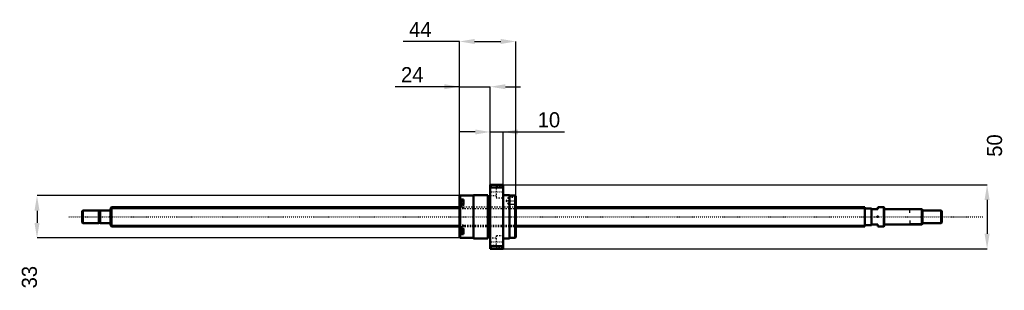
# Model space of a CAD drawing. Header units: millimetres. Extents: x -71 to 698, y -57 to 154.
import ezdxf

# ---------------------------------------------------------------- set-up
doc = ezdxf.new("R2010")
doc.units = ezdxf.units.MM
doc.linetypes.add('Center', pattern=[1.5, 0.45, -0.5, 0.05, -0.5])
doc.linetypes.add('Dashed', pattern=[2, 1, -1])
for name, color, linetype, lineweight in [('2d ConnectionPoints', 7, 'Continuous', 50), ('AM_0', 7, 'Continuous', 50), ('AM_4', 3, 'Continuous', 25), ('AM_5', 3, 'Continuous', 25), ('AM_7', 7, 'Center', 25), ('AM_9', 6, 'Dashed', 25)]:
    doc.layers.add(name, color=color, linetype=linetype, lineweight=lineweight)
doc.dimstyles.new('ISO-25', dxfattribs={"dimtxt": 2.5, "dimasz": 2.5, "dimexe": 1.25, "dimexo": 0.625, "dimtad": 1, "dimtxsty": 'Standard', "dimcen": 2.5, "dimadec": 0, "dimazin": 0, "dimtfac": 1, "dimtmove": 0, "dimatfit": 3, "dimfxl": 0, "dimarcsym": 0})

# ---------------------------------------------------------------- blocks, each defined once
blk = doc.blocks.new('1_BNK_1510_5_6G0_671LC5Y0_Nut_0_in_BNK1510_5_6G0_671LC5Y_316_50__4')
at = {"layer": 'AM_0'}
for p, q in [((306.5, 25), (296.5, 25)), ((296.5, 25), (296.5, -25)), ((297, 25), (297, 22.87)), ((306, 25), (306, 22.87)), ((306.5, 25), (306.5, -25)), ((273, 16.5), (272.5, 16)), ((272.5, 16), (272.5, -16)), ((283.5, 16.5), (273, 16.5)), ((273, 16.5), (273, 13.51)), ((283.5, 17), (283.5, -17)), ((294.5, 17), (283.5, 17)), ((294.5, 17), (294.5, -17)), ((296.5, 22.25), (297, 22.87)), ((297, 22.87), (306, 22.87)), ((306, 22.87), (306.5, 22.25)), ((311.5, 17), (306.5, 17)), ((311.5, 17), (311.5, -17)), ((316, 16.5), (311.5, 16.5)), ((316, 16.5), (316, -16.5)), ((316.5, 16), (316, 16.5)), ((316.5, 16), (316.5, -16)), ((272.5, 13.15), (273, 13.51)), ((273, 9.48), (272.5, 9.12)), ((275.5, 12.12), (272.77, 12.12)), ((275.5, 13.51), (273, 13.51)), ((275.5, 9.48), (273, 9.48)), ((273, 9.48), (273, -9.48)), ((275.5, 13.51), (275.5, 9.48)), ((296.5, 15.3), (294.5, 15.3)), ((272.5, -9.12), (273, -9.48)), ((273, -13.51), (272.5, -13.15)), ((272.77, -12.12), (275.5, -12.12)), ((275.5, -9.48), (273, -9.48)), ((275.5, -13.51), (273, -13.51)), ((273, -13.51), (273, -16.5)), ((275.5, -9.48), (275.5, -13.51)), ((294.5, -15.3), (296.5, -15.3)), ((272.5, -16), (273, -16.5)), ((273, -16.5), (283.5, -16.5)), ((283.5, -17), (294.5, -17)), ((297, -22.87), (296.5, -22.25)), ((297, -22.87), (297, -25)), ((306, -22.87), (297, -22.87)), ((306.5, -22.25), (306, -22.87)), ((306, -22.87), (306, -25)), ((306.5, -17), (311.5, -17)), ((311.5, -16.5), (316, -16.5)), ((316, -16.5), (316.5, -16)), ((296.5, -25), (306.5, -25))]:
    blk.add_line(p, q, dxfattribs=at)
for centre, start, end in [((272.77, 11.84), 90, 180), ((272.77, -11.84), 180, 270)]:
    blk.add_arc(centre, 0.275, start, end, dxfattribs=at)
at = {"layer": 'AM_4'}
for p, q in [((272.77, 12.12), (272.77, 9.31)), ((272.77, -9.31), (272.77, -12.12))]:
    blk.add_line(p, q, dxfattribs=at)
at = {"layer": 'AM_5', "linetype": 'Dashed'}
for p, q in [((310.8, 15.09), (311.5, 15.5)), ((316.5, 15.5), (311.5, 15.5)), ((311.5, 15.5), (311.5, 9.5)), ((310.8, 9.91), (311.5, 9.5)), ((316.5, 9.5), (311.5, 9.5))]:
    blk.add_line(p, q, dxfattribs=at)
at = {"layer": 'AM_7'}
for p, q in [((296, 19.49), (307, 19.49)), ((272.35, 9.37), (275.65, 9.37)), ((308.62, 12.5), (316.88, 12.5)), ((272.35, -9.37), (275.65, -9.37)), ((296, -19.49), (307, -19.49))]:
    blk.add_line(p, q, dxfattribs=at)
at = {"layer": 'AM_9'}
for p, q in [((301, 24.24), (301, 14.74)), ((306.5, 24.24), (301, 24.24)), ((301, 22.24), (296.5, 22.24)), ((296.5, 16.74), (301, 16.74)), ((316.5, 15.5), (316.09, 15.09)), ((275.5, 11.38), (272.5, 11.38)), ((274.35, 10.76), (272.5, 10.76)), ((274.35, 10.39), (272.5, 10.39)), ((274.35, 9.74), (272.5, 9.74)), ((274.35, 9), (272.5, 9)), ((274.35, 8.35), (272.5, 8.35)), ((274.35, 7.97), (272.5, 7.97)), ((272.77, 9.31), (272.77, 6.62)), ((274.35, 10.76), (274.35, 7.97)), ((275.5, 9.48), (275.5, 6.52)), ((301, 14.74), (306.5, 14.74)), ((310.5, 15.09), (309, 12.5)), ((309, 12.5), (310.5, 9.91)), ((310.5, 15.09), (310.5, 9.91)), ((316.09, 15.09), (310.5, 15.09)), ((310.5, 9.91), (316.09, 9.91)), ((316.09, 15.09), (316.09, 9.91)), ((316.09, 9.91), (316.5, 9.5)), ((316.5, 7.5), (272.5, 7.5)), ((275.5, 7.35), (272.5, 7.35)), ((272.5, 6.52), (275.5, 6.52)), ((272.77, 6.62), (275.5, 6.62)), ((275.5, -6.52), (272.5, -6.52)), ((275.5, -7.35), (272.5, -7.35)), ((272.5, -7.5), (316.5, -7.5)), ((272.77, -6.62), (272.77, -9.31)), ((275.5, -6.62), (272.77, -6.62)), ((275.5, -6.52), (275.5, -9.48)), ((274.35, -7.97), (272.5, -7.97)), ((274.35, -8.35), (272.5, -8.35)), ((274.35, -9), (272.5, -9)), ((274.35, -9.74), (272.5, -9.74)), ((274.35, -10.39), (272.5, -10.39)), ((274.35, -10.76), (272.5, -10.76)), ((275.5, -11.38), (272.5, -11.38)), ((274.35, -7.97), (274.35, -10.76)), ((301, -14.74), (301, -24.24)), ((306.5, -14.74), (301, -14.74)), ((301, -16.74), (296.5, -16.74)), ((296.5, -22.24), (301, -22.24)), ((301, -24.24), (306.5, -24.24))]:
    blk.add_line(p, q, dxfattribs=at)
for centre, start, end in [((272.77, 6.89), 180, 270), ((272.77, -6.89), 90, 180)]:
    blk.add_arc(centre, 0.275, start, end, dxfattribs=at)
blk = doc.blocks.new('2_BNK_1510_5_6G0_671LC5Y_Shaft_0_in_BNK1510_5_6G0_671LC5Y_316_50__4')
at = {"layer": 'AM_0'}
for p, q in [((-21.5, 5), (-22, 4.5)), ((-22, 4.5), (-22, -4.5)), ((-21.5, 5), (-21.5, -5)), ((-9.15, 5), (-21.5, 5)), ((-9.15, 5), (-9.15, -5)), ((-8, 4.8), (-9.15, 4.8)), ((-8, 5), (-8, -5)), ((-0.2, 5), (-8, 5)), ((0.92, 7.5), (0, 6.58)), ((0, 6.58), (0, -6.58)), ((272.5, 7.5), (0.92, 7.5)), ((0.92, 7.5), (0.92, -7.5)), ((589, 7.5), (316.5, 7.5)), ((589, 7.5), (589, -7.5)), ((594, 6.5), (589, 6.5)), ((594, 6.5), (594, -6.5)), ((594, 6), (599, 6)), ((603.8, 7.5), (599, 7.5)), ((599, 7.5), (599, 6)), ((603.8, 7.5), (603.8, -7.5)), ((604, 7.3), (603.8, 7.5)), ((604, 7.3), (604, -7.3)), ((633.5, 6), (604.2, 6)), ((634, 5.5), (633.5, 6)), ((633.5, 6), (633.5, -6)), ((634, 5.5), (634, -5.5)), ((648.5, 5), (634, 5)), ((648.5, 5), (648.5, -5)), ((649, 4.5), (648.5, 5)), ((649, 4.5), (649, -4.5)), ((-22, -4.5), (-21.5, -5)), ((-21.5, -5), (-9.15, -5)), ((-9.15, -4.8), (-8, -4.8)), ((-8, -5), (-0.2, -5)), ((0, -6.58), (0.92, -7.5)), ((0.92, -7.5), (272.5, -7.5)), ((316.5, -7.5), (589, -7.5)), ((589, -6.5), (594, -6.5)), ((599, -6), (594, -6)), ((599, -6), (599, -7.5)), ((599, -7.5), (603.8, -7.5)), ((603.8, -7.5), (604, -7.3)), ((604.2, -6), (633.5, -6)), ((633.5, -6), (634, -5.5)), ((634, -5), (648.5, -5)), ((648.5, -5), (649, -4.5))]:
    blk.add_line(p, q, dxfattribs=at)
for centre, start, end in [((-0.2, 5.2), 270, 0), ((604.2, 6.2), 180, 270), ((-0.2, -5.2), 360, 90), ((604.2, -6.2), 90, 180)]:
    blk.add_arc(centre, 0.2, start, end, dxfattribs=at)
at = {"layer": 'AM_4'}
for p, q in [((-0.2, 5), (-0.2, -5)), ((604.2, 6), (604.2, -6))]:
    blk.add_line(p, q, dxfattribs=at)
at = {"layer": 'AM_5'}
for p, q in [((0, 6.58), (272.5, 6.58)), ((316.5, 6.58), (589, 6.58)), ((589, 3.75), (589, 6.58)), ((634, 5.3865), (624, 5.3865)), ((624, 3), (624, 5.3865)), ((0, -6.58), (272.5, -6.58)), ((316.5, -6.58), (589, -6.58)), ((589, -3.75), (589, -6.58)), ((624, -3), (624, -5.3865)), ((634, -5.3865), (624, -5.3865))]:
    blk.add_line(p, q, dxfattribs=at)
at = {"layer": 'AM_5', "linetype": 'Dashed'}
for p, q in [((272.5, 6.58), (316.5, 6.58)), ((272.5, -6.58), (316.5, -6.58))]:
    blk.add_line(p, q, dxfattribs=at)
at = {"layer": 'AM_7'}
blk.add_line((-32.45, 0), (681.45, 0), dxfattribs=at)
at = {"layer": 'AM_9'}
for p, q in [((316.5, 7.5), (272.5, 7.5)), ((272.5, -7.5), (316.5, -7.5))]:
    blk.add_line(p, q, dxfattribs=at)
blk = doc.blocks.new('*D3')
at = {"layer": 'AM_5', "color": 0, "lineweight": -2}
for p, q in [((272.5, 101.57), (222.24, 101.57)), ((260.72, 101.57), (248.94, 101.57)), ((272.5, 16), (272.5, 101.57)), ((272.5, 101.57), (296.5, 101.57)), ((296.5, 25), (296.5, 101.57)), ((308.28, 101.57), (320.06, 101.57))]:
    blk.add_line(p, q, dxfattribs=at)
at = {"layer": 'AM_5', "color": 0}
for points in [[(260.72, 99.61), (260.72, 103.53), (272.5, 101.57)], [(308.28, 103.53), (308.28, 99.61), (296.5, 101.57)]]:
    blk.add_solid(points, dxfattribs=at)
at = {"layer": 'Defpoints', "color": 0}
for p in [(296.5, 101.57), (296.5, 25), (272.5, 16)]:
    blk.add_point(p, dxfattribs=at)
at = {"layer": 'AM_5', "color": 0, "insert": (235.59, 110.99), "char_height": 11.78, "attachment_point": 5}
blk.add_mtext('24', dxfattribs=at)
blk = doc.blocks.new('*D4')
at = {"layer": 'AM_5', "color": 0, "lineweight": -2}
for p, q in [((273, 16.5), (-57.34, 16.5)), ((-57.34, 4.72), (-57.34, -4.72)), ((273, -16.5), (-57.34, -16.5))]:
    blk.add_line(p, q, dxfattribs=at)
at = {"layer": 'AM_5', "color": 0}
for points in [[(-55.38, 4.72), (-59.3, 4.72), (-57.34, 16.5)], [(-59.3, -4.72), (-55.38, -4.72), (-57.34, -16.5)]]:
    blk.add_solid(points, dxfattribs=at)
at = {"layer": 'Defpoints', "color": 0}
for p in [(273, 16.5), (-57.34, -16.5), (273, -16.5)]:
    blk.add_point(p, dxfattribs=at)
at = {"layer": 'AM_5', "color": 0, "insert": (-63.23, -47.13), "char_height": 11.78, "attachment_point": 5, "rotation": 90}
blk.add_mtext('33', dxfattribs=at)
blk = doc.blocks.new('*D5')
at = {"layer": 'AM_5', "color": 0, "lineweight": -2}
for p, q in [((284.72, 66.23), (272.94, 66.23)), ((296.5, 25), (296.5, 66.23)), ((296.5, 66.23), (306.5, 66.23)), ((306.5, 25), (306.5, 66.23)), ((306.5, 66.23), (354.52, 66.23)), ((318.28, 66.23), (330.06, 66.23))]:
    blk.add_line(p, q, dxfattribs=at)
at = {"layer": 'AM_5', "color": 0}
for points in [[(284.72, 64.27), (284.72, 68.19), (296.5, 66.23)], [(318.28, 68.19), (318.28, 64.27), (306.5, 66.23)]]:
    blk.add_solid(points, dxfattribs=at)
at = {"layer": 'Defpoints', "color": 0}
for p in [(306.5, 66.23), (296.5, 25), (306.5, 25)]:
    blk.add_point(p, dxfattribs=at)
at = {"layer": 'AM_5', "color": 0, "insert": (342.29, 75.65), "char_height": 11.78, "attachment_point": 5}
blk.add_mtext('10', dxfattribs=at)
blk = doc.blocks.new('*D6')
at = {"layer": 'AM_5', "color": 0, "lineweight": -2}
for p, q in [((272.5, 136.91), (228.52, 136.91)), ((272.5, 16), (272.5, 136.91)), ((284.28, 136.91), (304.72, 136.91)), ((316.5, 16), (316.5, 136.91))]:
    blk.add_line(p, q, dxfattribs=at)
at = {"layer": 'AM_5', "color": 0}
for points in [[(284.28, 138.87), (284.28, 134.95), (272.5, 136.91)], [(304.72, 134.95), (304.72, 138.87), (316.5, 136.91)]]:
    blk.add_solid(points, dxfattribs=at)
at = {"layer": 'Defpoints', "color": 0}
for p in [(316.5, 136.91), (272.5, 16), (316.5, 16)]:
    blk.add_point(p, dxfattribs=at)
at = {"layer": 'AM_5', "color": 0, "insert": (241.87, 146.33), "char_height": 11.78, "attachment_point": 5}
blk.add_mtext('44', dxfattribs=at)
blk = doc.blocks.new('*D7')
at = {"layer": 'AM_5', "color": 0, "lineweight": -2}
for p, q in [((306.5, 25), (684.34, 25)), ((684.34, 13.22), (684.34, -13.22)), ((306.5, -25), (684.34, -25))]:
    blk.add_line(p, q, dxfattribs=at)
at = {"layer": 'AM_5', "color": 0}
for points in [[(686.3, 13.22), (682.38, 13.22), (684.34, 25)], [(682.38, -13.22), (686.3, -13.22), (684.34, -25)]]:
    blk.add_solid(points, dxfattribs=at)
at = {"layer": 'Defpoints', "color": 0}
for p in [(306.5, 25), (306.5, -25), (684.34, -25)]:
    blk.add_point(p, dxfattribs=at)
at = {"layer": 'AM_5', "color": 0, "insert": (690.23, 55.63), "char_height": 11.78, "attachment_point": 5, "rotation": 90}
blk.add_mtext('50', dxfattribs=at)

msp = doc.modelspace()

# ---------------------------------------------------------------- linework, layer by layer
at = {"layer": '2d ConnectionPoints'}
for p in [(0, 0), (599, 0)]:
    msp.add_point(p, dxfattribs=at)

# ---------------------------------------------------------------- block references
for name in ['1_BNK_1510_5_6G0_671LC5Y0_Nut_0_in_BNK1510_5_6G0_671LC5Y_316_50__4', '2_BNK_1510_5_6G0_671LC5Y_Shaft_0_in_BNK1510_5_6G0_671LC5Y_316_50__4']:
    msp.add_blockref(name, (0, 0))

# ---------------------------------------------------------------- dimensions: what is measured, and where the dimension line sits
at = {"layer": 'AM_5'}
for base, p1, p2, text, picture, middle in [((316.5, 136.91), (272.5, 16), (316.5, 16), '44', '*D6', (241.872, 136.91)), ((296.5, 101.57), (272.5, 16), (296.5, 25), '24', '*D3', (235.589, 101.57)), ((306.5, 66.23), (296.5, 25), (306.5, 25), '10', '*D5', (342.289, 66.23))]:
    dim = msp.add_linear_dim(base=base, p1=p1, p2=p2, text=text, dimstyle='ISO-25', override={"dimtxt": 11.78, "dimasz": 11.78, "dimexe": 0, "dimexo": 0, "dimgap": 3.534}, dxfattribs=at)
    dim.commit()
    dim.dimension.update_dxf_attribs({"geometry": picture, "text_midpoint": middle, "dimtype": 160})
for base, p1, p2, text, picture, middle in [((684.34, -25), (306.5, 25), (306.5, -25), '50', '*D7', (690.23, 55.628)), ((-57.34, -16.5), (273, 16.5), (273, -16.5), '33', '*D4', (-63.23, -47.128))]:
    dim = msp.add_linear_dim(base=base, p1=p1, p2=p2, angle=90, text=text, dimstyle='ISO-25', override={"dimtxt": 11.78, "dimasz": 11.78, "dimexe": 0, "dimexo": 0, "dimgap": 3.534}, dxfattribs=at)
    dim.commit()
    dim.dimension.update_dxf_attribs({"geometry": picture, "text_midpoint": middle, "dimtype": 160, "text_rotation": 90})

doc.saveas('drawing.dxf')
